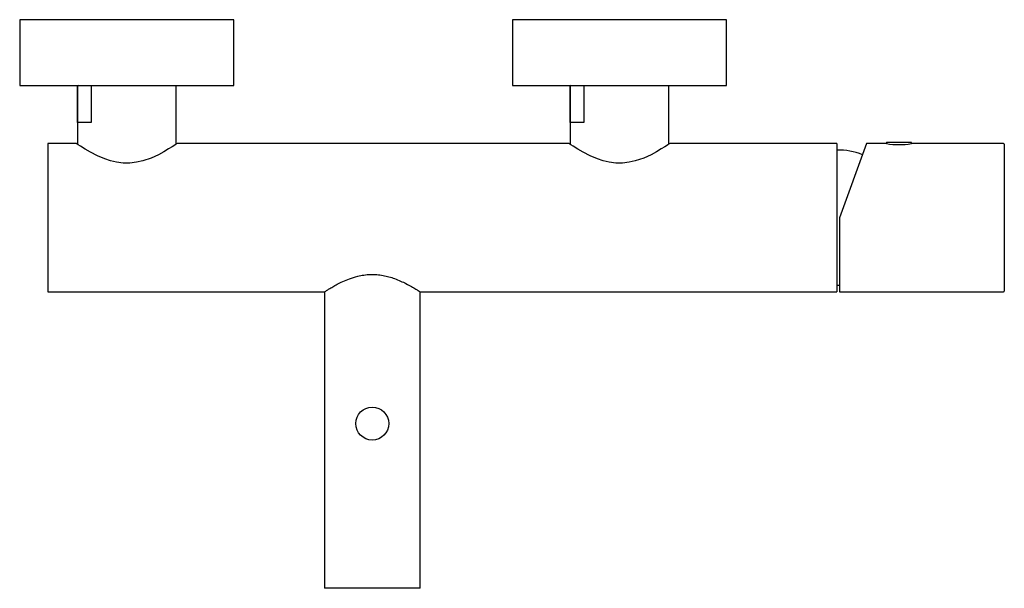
# Model space of a CAD drawing. Header units: millimetres. Extents: x 3293 to 3592, y 1768 to 1940.
import ezdxf

# ---------------------------------------------------------------- set-up
doc = ezdxf.new("R2010")
doc.units = ezdxf.units.MM
doc.layers.add('SANINDUSA', color=3, linetype='Continuous')

msp = doc.modelspace()

# ---------------------------------------------------------------- linework, layer by layer
at = {"layer": 'SANINDUSA'}
for p, q in [((3293.29, 1940.16), (3293.29, 1920.16)), ((3358.29, 1940.16), (3293.29, 1940.16)), ((3358.29, 1920.16), (3358.29, 1940.16)), ((3442.79, 1940.16), (3442.79, 1920.16)), ((3507.79, 1940.16), (3442.79, 1940.16)), ((3507.79, 1920.16), (3507.79, 1940.16)), ((3293.29, 1920.16), (3358.29, 1920.16)), ((3310.79, 1919.91), (3310.79, 1902.4)), ((3310.8, 1919.91), (3310.79, 1919.91)), ((3310.8, 1908.91), (3310.8, 1919.91)), ((3315, 1919.91), (3315, 1908.91)), ((3340.79, 1902.4), (3340.79, 1919.91)), ((3442.79, 1920.16), (3507.79, 1920.16)), ((3460.29, 1919.91), (3460.29, 1902.4)), ((3460.3, 1919.91), (3460.29, 1919.91)), ((3460.3, 1908.91), (3460.3, 1919.91)), ((3464.5, 1919.91), (3464.5, 1908.91)), ((3490.29, 1902.4), (3490.29, 1919.91)), ((3315, 1908.91), (3310.8, 1908.91)), ((3464.5, 1908.91), (3460.3, 1908.91)), ((3310.54, 1902.56), (3301.79, 1902.56)), ((3301.79, 1902.56), (3301.79, 1857.56)), ((3460.04, 1902.56), (3341.04, 1902.56)), ((3541.29, 1902.56), (3490.54, 1902.56)), ((3541.29, 1902.56), (3541.29, 1857.56)), ((3550.28, 1902.56), (3542.09, 1880.06)), ((3556.29, 1902.56), (3550.28, 1902.56)), ((3556.29, 1902.86), (3556.29, 1902.56)), ((3563.89, 1902.86), (3556.29, 1902.86)), ((3556.39, 1902.96), (3563.79, 1902.96)), ((3563.89, 1902.56), (3563.89, 1902.86)), ((3591.89, 1902.56), (3563.89, 1902.56)), ((3592.09, 1902.36), (3592.09, 1857.76)), ((3542.09, 1880.06), (3542.09, 1857.56)), ((3541.29, 1859.56), (3542.09, 1859.56)), ((3301.79, 1857.56), (3385.79, 1857.56)), ((3385.79, 1857.56), (3385.79, 1767.56)), ((3414.79, 1767.56), (3414.79, 1857.56)), ((3414.79, 1857.56), (3541.29, 1857.56)), ((3542.09, 1857.56), (3591.89, 1857.56)), ((3414.79, 1767.56), (3385.79, 1767.56))]:
    msp.add_line(p, q, dxfattribs=at)
at = {"layer": 'SANINDUSA', "flags": 128}
for points in [[(3341.04, 1902.56), (3340.87, 1902.45), (3340.36, 1902.11), (3339.57, 1901.6), (3338.49, 1900.92), (3337.07, 1900.09), (3335.37, 1899.18), (3333.17, 1898.18), (3330.61, 1897.3), (3328.73, 1896.87), (3326.71, 1896.63), (3324.71, 1896.64), (3322.68, 1896.9), (3320.88, 1897.32), (3319.16, 1897.89), (3316.87, 1898.86), (3314.82, 1899.91), (3313.14, 1900.89), (3311.79, 1901.73), (3311.07, 1902.2), (3310.64, 1902.49), (3310.54, 1902.56), (3310.54, 1902.56)], [(3490.54, 1902.56), (3490.37, 1902.45), (3489.86, 1902.11), (3489.07, 1901.6), (3487.99, 1900.92), (3486.57, 1900.09), (3484.87, 1899.18), (3482.67, 1898.18), (3480.11, 1897.3), (3478.23, 1896.87), (3476.21, 1896.63), (3474.21, 1896.64), (3472.18, 1896.9), (3470.38, 1897.32), (3468.66, 1897.89), (3466.37, 1898.86), (3464.32, 1899.91), (3462.64, 1900.89), (3461.29, 1901.73), (3460.57, 1902.2), (3460.14, 1902.49), (3460.04, 1902.56), (3460.04, 1902.56)]]:
    msp.add_lwpolyline(points, dxfattribs=at)
at = {"layer": 'SANINDUSA'}
msp.add_circle((3400.29, 1817.56), 5, dxfattribs=at)
for centre, radius, start, end in [((3311.04, 1919.91), 0.25, 90, 180), ((3340.54, 1919.91), 0.25, 0, 90), ((3460.54, 1919.91), 0.25, 90, 180), ((3490.04, 1919.91), 0.25, 0, 90), ((3541.74, 1880.57), 20, 68.5739, 91.3012), ((3556.39, 1902.86), 0.1, 90, 180), ((3560.09, 1924.89), 22.65, 260.4663, 279.6577), ((3563.79, 1902.86), 0.1, 0, 90), ((3591.89, 1902.36), 0.2, 0, 90), ((3591.89, 1857.76), 0.2, 270, 0)]:
    msp.add_arc(centre, radius, start, end, dxfattribs=at)
msp.add_open_spline([(3385.79, 1857.56), (3385.82, 1857.59), (3385.88, 1857.63), (3386.39, 1857.95), (3387.18, 1858.44), (3388.25, 1859.08), (3389.62, 1859.84), (3391.33, 1860.69), (3393.4, 1861.57), (3395.58, 1862.27), (3397.71, 1862.7), (3399.66, 1862.89), (3401.66, 1862.84), (3403.57, 1862.58), (3405.39, 1862.14), (3407.17, 1861.56), (3408.92, 1860.84), (3410.64, 1860), (3412.22, 1859.14), (3413.44, 1858.41), (3414.25, 1857.91), (3414.71, 1857.61), (3414.75, 1857.59), (3414.77, 1857.57)], degree=3, knots=[0, 0, 0, 0, 0.046045, 0.09357, 0.139583, 0.18675, 0.236655, 0.287669, 0.344568, 0.403275, 0.444659, 0.487172, 0.528592, 0.57131, 0.611641, 0.652803, 0.701043, 0.750276, 0.807268, 0.866044, 0.911776, 0.958782, 1, 1, 1, 1], dxfattribs=at)

doc.saveas('drawing.dxf')
